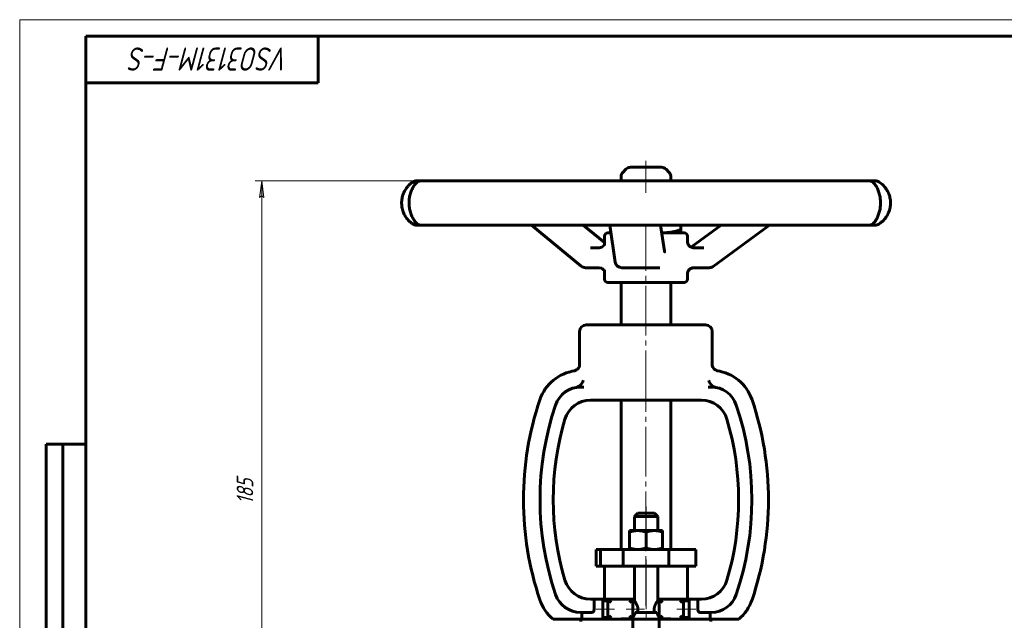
# Model space of a CAD drawing. Header units: millimetres. Extents: x 0 to 594, y 0 to 420.
# Tile 2 of 4: x 0 to 297, y 239 to 420. Entities that reach past the tile are written whole.
import ezdxf

# ---------------------------------------------------------------- set-up
doc = ezdxf.new("R2010")
doc.units = ezdxf.units.MM
for name, pattern in [('K5LT_AXLED', [19.5, 15, -1.5, 1.5, -1.5]), ('K5LT_BASIC', [0]), ('K5LT_THIN', [0])]:
    doc.linetypes.add(name, pattern=pattern)
doc.layers.add('Системный слой', color=7, linetype='Continuous')
doc.layers.add('Системный слой (1)', color=7, linetype='Continuous', true_color=0x6c6c6c)
doc.styles.add('KDIMTEXTSTYLE', font='txt', dxfattribs={"width": 0.96, "oblique": 15, "height": 5})
doc.styles.add('KTEXTSTYLE', font='txt', dxfattribs={"width": 0.96, "height": 5})
doc.dimstyles.new('KDIMSTYLE (1.00)', dxfattribs={"dimtxt": 5, "dimasz": 1, "dimexe": 2, "dimexo": 0, "dimgap": 1, "dimtad": 1, "dimtxsty": 'KDIMTEXTSTYLE', "dimsah": 1, "dimcen": 0, "dimdle": 1, "dimadec": 0, "dimazin": 0, "dimtfac": 0.667, "dimtmove": 0, "dimatfit": 3, "dimfxl": 1, "dimtvp": 1, "dimtolj": 1, "dimtzin": 0, "dimarcsym": 0})

# ---------------------------------------------------------------- blocks, each defined once
blk = doc.blocks.new('U0')
at = {"layer": 'Системный слой (1)', "color": 143, "linetype": 'K5LT_BASIC', "lineweight": 60, "true_color": 0x33acca}
for p, q in [((192.7, 375.48), (184.23, 375.48)), ((193.57, 375.48), (192.7, 375.48))]:
    blk.add_line(p, q, dxfattribs=at)
blk = doc.blocks.new('U1')
at = {"layer": 'Системный слой (1)', "color": 143, "linetype": 'K5LT_BASIC', "lineweight": 60, "true_color": 0x33acca}
for p, q in [((178.33, 355.73), (177.4, 355.73)), ((200.4, 355.73), (193.68, 355.73))]:
    blk.add_line(p, q, dxfattribs=at)
blk = doc.blocks.new('U2')
at = {"layer": 'Системный слой (1)', "color": 143, "linetype": 'K5LT_BASIC', "lineweight": 60, "true_color": 0x33acca}
for p, q in [((176.4, 351.92), (176.4, 354.73)), ((176.4, 341.73), (176.4, 344.52))]:
    blk.add_line(p, q, dxfattribs=at)
blk = doc.blocks.new('U3')
at = {"layer": 'Системный слой (1)', "color": 143, "linetype": 'K5LT_BASIC', "lineweight": 60, "true_color": 0x33acca}
for p, q in [((201.4, 353.19), (201.4, 354.73)), ((201.4, 341.73), (201.4, 343.25))]:
    blk.add_line(p, q, dxfattribs=at)
blk = doc.blocks.new('U4')
at = {"layer": 'Системный слой (1)', "color": 143, "linetype": 'K5LT_BASIC', "lineweight": 60, "true_color": 0x33acca}
for p, q in [((118.44, 370.95), (118.33, 370.88)), ((118.54, 371.02), (118.44, 370.95)), ((118.64, 371.08), (118.54, 371.02)), ((118.32, 358.59), (118.43, 358.51)), ((118.43, 358.51), (118.54, 358.44)), ((118.54, 358.44), (118.64, 358.38))]:
    blk.add_line(p, q, dxfattribs=at)
blk = doc.blocks.new('U6')
at = {"layer": 'Системный слой (1)', "color": 143, "linetype": 'K5LT_BASIC', "lineweight": 60, "true_color": 0x33acca}
for p, q in [((184.9, 245.23), (185.44, 245.23)), ((192.44, 245.23), (192.9, 245.23))]:
    blk.add_line(p, q, dxfattribs=at)
blk = doc.blocks.new('U7')
at = {"layer": 'Системный слой (1)', "color": 143, "linetype": 'K5LT_BASIC', "lineweight": 60, "true_color": 0x33acca}
for p, q in [((202.57, 351.45), (202.53, 351.42)), ((202.61, 351.48), (202.57, 351.45)), ((202.65, 351.51), (202.61, 351.48))]:
    blk.add_line(p, q, dxfattribs=at)
blk = doc.blocks.new('U8')
at = {"layer": 'Системный слой (1)', "color": 143, "linetype": 'K5LT_BASIC', "lineweight": 60, "true_color": 0x33acca}
for start, end in [(122.0906, 124.7091), (235.338, 237.9094)]:
    blk.add_arc((122.62, 364.73), 7.5, start, end, dxfattribs=at)
blk = doc.blocks.new('U9')
at = {"layer": 'Системный слой (1)', "color": 143, "linetype": 'K5LT_BASIC', "lineweight": 60, "true_color": 0x33acca}
for start, end in [(30.647, 57.9094), (302.0906, 329.3547)]:
    blk.add_arc((255.18, 364.73), 7.5, start, end, dxfattribs=at)
blk = doc.blocks.new('U10')
at = {"layer": 'Системный слой (1)', "color": 143, "linetype": 'K5LT_BASIC', "lineweight": 60, "true_color": 0x33acca}
for p, q in [((175.55, 351.39), (174.79, 351.22)), ((176.14, 351.84), (175.55, 351.39)), ((176.4, 352.28), (176.14, 351.84))]:
    blk.add_line(p, q, dxfattribs=at)
blk = doc.blocks.new('U11')
at = {"layer": 'Системный слой (1)', "color": 143, "linetype": 'K5LT_BASIC', "lineweight": 60, "true_color": 0x33acca}
for p, q in [((174.79, 345.22), (175.56, 345.04)), ((175.56, 345.04), (176.15, 344.59)), ((176.15, 344.59), (176.4, 344.14))]:
    blk.add_line(p, q, dxfattribs=at)
blk = doc.blocks.new('U12')
at = {"layer": 'Системный слой (1)', "color": 143, "linetype": 'K5LT_BASIC', "lineweight": 60, "true_color": 0x33acca}
for p, q in [((193.68, 355.74), (193.83, 355.74)), ((193.83, 355.74), (193.99, 355.74)), ((193.99, 355.74), (194.15, 355.73))]:
    blk.add_line(p, q, dxfattribs=at)
blk = doc.blocks.new('D1')
at = {"layer": 'Системный слой (1)'}
for points in [[(73.69, 366.39), (73.03, 371.39), (72.38, 366.39), (73.03, 366.89)], [(73.03, 186.39), (73.69, 191.39), (73.03, 190.89), (72.38, 191.39)]]:
    blk.add_hatch(color=7, dxfattribs=at).paths.add_polyline_path(points)
at = {"layer": 'Системный слой (1)', "color": 7, "linetype": 'K5LT_THIN', "lineweight": 18, "true_color": 0xffffff}
for p, q in [((149.94, 371.39), (71.03, 371.39)), ((72.38, 366.39), (73.03, 371.39)), ((73.03, 371.39), (73.69, 366.39)), ((73.03, 366.89), (72.38, 366.39)), ((73.69, 366.39), (73.03, 366.89)), ((73.03, 186.39), (72.38, 191.39)), ((72.38, 191.39), (73.03, 190.89)), ((73.03, 190.89), (73.69, 191.39)), ((73.69, 191.39), (73.03, 186.39)), ((123.78, 186.39), (71.03, 186.39))]:
    blk.add_line(p, q, dxfattribs=at)
blk.add_wipeout([(72.03, 273.94), (64.65, 273.94), (64.65, 283.44), (72.03, 283.44)]).dxf.layer = 'Системный слой (1)'
blk.add_line((73.03, 371.39), (73.03, 186.39), dxfattribs=at)
at = {"layer": 'Системный слой (1)', "color": 7, "insert": (65.45, 273.94), "char_height": 5, "attachment_point": 1, "rotation": 90, "style": 'KTEXTSTYLE'}
blk.add_mtext('\\fArial|b0|c204|p34;\\H5.0;\\W1.000;\\Q15;\\fGOST Type AU|b0|i0|c204|p34;\\Q15;\\W0.960;185', dxfattribs=at)
blk = doc.blocks.new('KDIMARROW_01')
at = {"layer": 'Системный слой'}
blk.add_hatch(color=0, dxfattribs=at).paths.add_polyline_path([(-5, -0.66), (0, 0), (-5, 0.66), (-4.5, 0)])
at = {"layer": 'Системный слой', "color": 0, "linetype": 'K5LT_THIN', "lineweight": 18}
for p, q in [((-4.5, 0), (-5, 0.66)), ((-5, 0.66), (0, 0)), ((0, 0), (-5, -0.66)), ((-5, -0.66), (-4.5, 0))]:
    blk.add_line(p, q, dxfattribs=at)
at = {"layer": 'Системный слой (1)', "color": 0, "linetype": 'K5LT_THIN', "lineweight": 18}
blk.add_line((188.9, 186.39), (187.9, 186.39), dxfattribs=at)
blk = doc.blocks.new('U35')
at = {"color": 7, "linetype": 'K5LT_THIN', "lineweight": 18, "true_color": 0xffffff}
for p, q in [((0, 0), (0, 420)), ((0, 420), (594, 420))]:
    blk.add_line(p, q, dxfattribs=at)
at = {"color": 143, "linetype": 'K5LT_BASIC', "lineweight": 60, "true_color": 0x33acca}
for p, q in [((20, 5), (20, 415)), ((20, 415), (589, 415)), ((90, 415), (90, 401)), ((90, 401), (20, 401)), ((8, 172), (8, 292)), ((20, 292), (8, 292)), ((13, 172), (13, 292))]:
    blk.add_line(p, q, dxfattribs=at)
at = {"color": 7, "insert": (81.28, 404.64), "char_height": 7, "attachment_point": 1, "rotation": 180, "style": 'KTEXTSTYLE'}
blk.add_mtext('\\fArial|b0|c204|p34;\\H5.0;\\W1.000;\\Q15;\\fGOST Type AU|b0|i0|c204|p34;\\Q15;\\W0.960;\\H7.00;VSO3131M-F-S', dxfattribs=at)

msp = doc.modelspace()

# ---------------------------------------------------------------- linework, layer by layer
at = {"layer": 'Системный слой (1)', "color": 30, "linetype": 'K5LT_AXLED', "lineweight": 18, "true_color": 0xff8000}
for p, q in [((188.902, 367.835), (188.902, 377.485)), ((188.902, 305.235), (188.902, 357.735)), ((188.902, 243.235), (188.902, 307.235)), ((188.939, 273.235), (188.939, 263.935)), ((188.939, 257.235), (188.939, 239.235)), ((179.444, 242.235), (173.902, 242.235)), ((188.49, 242.235), (182.902, 242.235)), ((203.902, 242.235), (198.194, 242.235))]:
    msp.add_line(p, q, dxfattribs=at)
at = {"layer": 'Системный слой (1)', "color": 143, "linetype": 'K5LT_BASIC', "lineweight": 60, "true_color": 0x33acca}
for p, q in [((182.816, 374.899), (181.988, 374.071)), ((194.988, 374.899), (195.816, 374.071)), ((119.704, 371.39), (119.703, 371.39)), ((121.072, 371.39), (119.704, 371.39)), ((127.827, 371.39), (121.072, 371.39)), ((135.206, 371.39), (127.827, 371.39)), ((149.941, 371.39), (135.206, 371.39)), ((161.642, 371.39), (149.941, 371.39)), ((180.981, 371.39), (161.642, 371.39)), ((194.322, 371.39), (180.981, 371.39)), ((181.402, 371.39), (181.402, 372.656)), ((213.836, 371.39), (194.322, 371.39)), ((196.402, 371.39), (196.402, 372.656)), ((225.761, 371.39), (213.836, 371.39)), ((240.978, 371.39), (225.761, 371.39)), ((248.756, 371.39), (240.978, 371.39)), ((256.191, 371.39), (248.756, 371.39)), ((258.039, 371.39), (256.191, 371.39)), ((258.102, 371.39), (258.039, 371.39)), ((261.662, 368.503), (261.632, 368.553)), ((261.62, 360.887), (261.632, 360.907)), ((119.703, 358.07), (119.704, 358.07)), ((119.704, 358.07), (121.072, 358.07)), ((121.072, 358.07), (127.827, 358.07)), ((127.827, 358.07), (135.206, 358.07)), ((135.206, 358.07), (149.941, 358.07)), ((149.941, 358.07), (161.642, 358.07)), ((169.408, 345.676), (154.378, 358.07)), ((161.642, 358.07), (180.981, 358.07)), ((176.402, 352.788), (169.996, 358.07)), ((179.629, 346.927), (177.99, 358.07)), ((180.981, 358.07), (194.322, 358.07)), ((194.493, 350.187), (193.334, 358.07)), ((194.322, 358.07), (213.836, 358.07)), ((199.402, 358.07), (199.402, 356.673)), ((199.402, 356.673), (199.402, 355.735)), ((202.654, 351.507), (211.578, 358.07)), ((209.192, 345.607), (226.137, 358.07)), ((213.836, 358.07), (225.761, 358.07)), ((225.761, 358.07), (240.978, 358.07)), ((240.978, 358.07), (248.756, 358.07)), ((248.756, 358.07), (256.191, 358.07)), ((256.191, 358.07), (258.039, 358.07)), ((258.039, 358.07), (258.102, 358.07)), ((174.795, 351.219), (172.163, 351.219)), ((176.402, 351.903), (176.402, 351.915)), ((201.402, 353.193), (201.402, 353.19)), ((206.344, 351.219), (203.393, 351.219)), ((170.68, 345.219), (174.795, 345.219)), ((176.402, 344.508), (176.402, 344.522)), ((181.608, 345.219), (192.554, 345.219)), ((192.554, 345.219), (193.053, 345.219)), ((203.393, 345.219), (208.007, 345.219)), ((201.402, 343.247), (201.402, 343.245)), ((177.402, 340.735), (200.402, 340.735)), ((181.402, 327.985), (181.402, 340.735)), ((196.402, 327.985), (196.402, 340.735)), ((206.902, 327.985), (170.902, 327.985)), ((168.902, 316.057), (168.902, 325.985)), ((208.902, 316.059), (208.902, 325.985)), ((170.147, 309.235), (169.221, 309.235)), ((208.583, 309.235), (207.657, 309.235)), ((172.147, 305.235), (173.076, 305.235)), ((173.076, 305.235), (178.237, 305.235)), ((178.237, 305.235), (199.568, 305.235)), ((181.402, 260.235), (181.402, 305.235)), ((196.402, 260.235), (196.402, 305.235)), ((199.568, 305.235), (204.728, 305.235)), ((204.728, 305.235), (205.657, 305.235)), ((186.439, 271.235), (185.439, 270.235)), ((191.439, 271.235), (186.439, 271.235)), ((191.439, 271.235), (192.439, 270.235)), ((185.439, 270.235), (192.439, 270.235)), ((185.439, 265.935), (185.439, 270.235)), ((192.439, 265.935), (192.439, 270.235)), ((183.939, 265.935), (186.439, 265.935)), ((183.939, 265.488), (183.939, 265.935)), ((183.939, 265.488), (183.939, 260.681)), ((186.439, 265.935), (191.439, 265.935)), ((188.939, 265.488), (188.939, 260.681)), ((191.439, 265.935), (193.939, 265.935)), ((193.939, 265.935), (193.939, 265.488)), ((193.939, 265.488), (193.939, 260.681)), ((173.902, 260.235), (175.163, 260.235)), ((173.902, 255.235), (173.902, 260.235)), ((175.163, 260.235), (182.07, 260.235)), ((175.163, 255.235), (175.163, 260.235)), ((182.07, 255.235), (182.07, 260.235)), ((182.07, 260.235), (195.818, 260.235)), ((183.939, 260.235), (183.939, 260.681)), ((193.939, 260.681), (193.939, 260.235)), ((195.818, 260.235), (203.21, 260.235)), ((195.818, 255.235), (195.818, 260.235)), ((203.21, 260.235), (203.902, 260.235)), ((203.902, 255.235), (203.902, 260.235)), ((173.902, 255.235), (175.163, 255.235)), ((175.163, 255.235), (182.07, 255.235)), ((176.402, 245.235), (176.402, 255.235)), ((182.07, 255.235), (195.818, 255.235)), ((185.439, 244.735), (185.439, 255.235)), ((192.439, 244.735), (192.439, 255.235)), ((195.818, 255.235), (203.21, 255.235)), ((201.402, 245.235), (201.402, 255.235)), ((203.21, 255.235), (203.902, 255.235)), ((173.29, 245.235), (172.147, 245.235)), ((173.29, 245.235), (177.444, 245.235)), ((173.29, 245.235), (173.29, 242.235)), ((177.444, 244.735), (175.902, 244.735)), ((175.902, 244.735), (175.902, 239.735)), ((177.444, 245.235), (177.444, 239.235)), ((177.444, 245.235), (178.444, 244.235)), ((184.902, 245.235), (177.444, 245.235)), ((184.902, 245.235), (183.902, 244.235)), ((184.902, 239.235), (184.902, 245.235)), ((185.439, 244.735), (184.902, 244.735)), ((192.902, 244.735), (192.439, 244.735)), ((193.902, 244.235), (192.902, 245.235)), ((192.902, 245.235), (192.902, 239.235)), ((200.194, 245.235), (192.902, 245.235)), ((199.194, 244.235), (200.194, 245.235)), ((200.194, 245.235), (204.515, 245.235)), ((200.194, 239.235), (200.194, 245.235)), ((201.902, 244.735), (200.194, 244.735)), ((201.902, 244.735), (201.902, 239.735)), ((205.657, 245.235), (204.515, 245.235)), ((204.515, 242.235), (204.515, 245.235)), ((169.221, 241.235), (172.539, 241.235)), ((169.537, 241.235), (169.537, 239.235)), ((185.661, 241.235), (192.218, 241.235)), ((205.265, 241.235), (208.583, 241.235)), ((208.267, 239.235), (208.267, 241.235)), ((160.914, 239.235), (162.588, 239.235)), ((169.537, 239.235), (162.588, 239.235)), ((169.306, 239.235), (169.306, 238.535)), ((169.537, 239.235), (177.444, 239.235)), ((177.444, 239.735), (175.902, 239.735)), ((178.444, 240.235), (177.444, 239.235)), ((177.444, 239.235), (181.402, 239.235)), ((181.402, 239.235), (181.402, 239.359)), ((184.778, 239.359), (181.402, 239.359)), ((184.778, 239.235), (181.402, 239.235)), ((183.902, 240.235), (184.778, 239.359)), ((184.778, 239.359), (184.778, 239.235)), ((184.778, 239.235), (184.902, 239.235)), ((184.939, 239.735), (184.902, 239.735)), ((184.902, 239.235), (184.902, 235.961)), ((184.939, 239.235), (184.939, 239.735)), ((184.939, 239.235), (192.902, 239.235)), ((192.902, 239.235), (192.902, 235.961)), ((193.027, 239.235), (192.902, 239.235)), ((193.902, 240.235), (193.027, 239.359)), ((196.402, 239.359), (193.027, 239.359)), ((193.027, 239.359), (193.027, 239.235)), ((196.402, 239.235), (193.027, 239.235)), ((196.402, 239.359), (196.402, 239.235)), ((196.402, 239.235), (200.194, 239.235)), ((200.194, 239.235), (199.194, 240.235)), ((201.902, 239.735), (200.194, 239.735)), ((200.194, 239.235), (208.267, 239.235)), ((215.217, 239.235), (208.267, 239.235)), ((208.498, 239.235), (208.498, 238.535)), ((216.89, 239.235), (215.217, 239.235))]:
    msp.add_line(p, q, dxfattribs=at)
for centre, radius, start, end in [((184.231, 373.485), 2, 90, 135), ((193.574, 373.485), 2, 45, 90), ((119.703, 369.39), 2, 90, 122.09058), ((121.072, 369.39), 2, 90, 139.80663), ((183.402, 372.656), 2, 135, 180), ((194.402, 372.656), 2, 0, 45), ((256.191, 369.39), 2, 37.08249, 90), ((258.102, 369.39), 2, 57.90942, 90), ((119.703, 360.07), 2, 237.90942, 270), ((121.072, 360.07), 2, 220.18839, 270), ((256.191, 360.07), 2, 270, 322.91733), ((258.102, 360.07), 2, 270, 302.09058), ((177.402, 354.735), 1, 90, 180), ((200.402, 354.735), 1, 0, 90), ((170.68, 347.219), 2, 230.4974, 270), ((181.608, 347.219), 2, 188.37244, 270), ((208.007, 347.219), 2, 270, 306.33851), ((177.402, 341.735), 1, 180, 270), ((200.402, 341.735), 1, 270, 0), ((170.902, 325.985), 2, 90, 180), ((206.902, 325.985), 2, 0, 90), ((169.221, 301.235), 13, 97.47785, 161.32786), ((208.583, 301.235), 13, 81.11402, 82.52215), ((208.583, 301.235), 13, 18.67214, 82.52215), ((169.221, 301.235), 8, 90, 161.32786), ((169.221, 301.235), 8, 90, 100.03863), ((208.583, 301.235), 8, 18.67214, 90), ((208.583, 301.235), 8, 79.96137, 90), ((246.158, 275.235), 94.211, 161.32786, 198.67214), ((246.158, 275.235), 89.211, 161.32786, 198.67214), ((172.147, 297.235), 8, 90, 163.4452), ((205.657, 297.235), 8, 16.5548, 90), ((131.646, 275.235), 89.211, 341.32786, 18.67214), ((131.646, 275.235), 94.211, 341.32786, 18.67214), ((246.158, 275.235), 85.211, 163.4452, 196.5548), ((131.646, 275.235), 85.211, 343.4452, 16.5548), ((172.147, 253.235), 8, 196.5548, 270), ((205.657, 253.235), 8, 270, 343.4452), ((169.221, 249.235), 8, 198.67214, 270), ((208.583, 249.235), 8, 270, 341.32786), ((169.221, 249.235), 13, 198.67214, 230.28486), ((208.583, 249.235), 13, 309.71514, 341.32786)]:
    msp.add_arc(centre, radius, start, end, dxfattribs=at)
for centre, major_axis, ratio, start_param, end_param in [((119.704, 369.39), (0, 2), 0.9999813, 0, 0.5600862), ((258.039, 369.39), (0, 2), 0.9991002, 6.275426, 6.2831853), ((258.039, 369.39), (0, 2), 0.886813, 6.2825846, 6.2831853), ((258.039, 369.39), (0, 2), 0.886813, 6.2824214, 6.2825846), ((121.072, 369.39), (-1.495, 1.329), 0.9390005, 0.000447, 0.0178434), ((256.191, 369.39), (1.595, 1.206), 0.9466783, 6.2817746, 6.2830633), ((119.704, 360.07), (0, -2), 0.9999813, 5.7230991, 6.2831853), ((256.191, 360.07), (1.595, -1.206), 0.9466783, 0.0000917, 0.001406), ((203.393, 353.219), (0, -2), 0.9993579, 6.2766275, 6.2831853), ((170.68, 347.219), (-1.272, -1.543), 0.4842511, 0, 0.0000863), ((181.608, 347.219), (1.979, 0.291), 0.8266994, 3.1415927, 3.1417098), ((203.393, 343.219), (0, -2), 0.9993579, 3.1415927, 3.1481492), ((208.007, 347.219), (1.185, -1.611), 0.3424483, 0, 0.0000139)]:
    msp.add_ellipse(centre, major_axis=major_axis, ratio=ratio, start_param=start_param, end_param=end_param, dxfattribs=at)
for points, knots in [([(118.334, 370.881), (118.127, 370.737), (117.915, 370.571), (117.52, 370.222), (117.336, 370.041), (116.982, 369.653), (116.814, 369.448), (116.505, 369.023), (116.364, 368.805), (116.111, 368.364), (115.997, 368.142), (115.788, 367.677), (115.694, 367.436), (115.53, 366.947), (115.46, 366.698), (115.35, 366.21), (115.308, 365.972), (115.247, 365.488), (115.227, 365.242), (115.21, 364.741), (115.214, 364.486), (115.244, 363.979), (115.271, 363.726), (115.348, 363.243), (115.397, 363.013), (115.516, 362.551), (115.588, 362.32), (115.757, 361.855), (115.854, 361.625), (116.068, 361.174), (116.187, 360.954), (116.439, 360.538), (116.572, 360.34), (116.862, 359.952), (117.02, 359.763), (117.245, 359.518), (117.311, 359.45), (117.39, 359.37), (117.403, 359.357), (117.429, 359.332), (117.441, 359.319), (117.479, 359.283), (117.503, 359.259), (117.577, 359.189), (117.627, 359.143), (117.775, 359.01), (117.875, 358.926), (118.09, 358.755), (118.206, 358.668), (118.32, 358.588)], [0, 0, 0, 0, 2.1107467, 2.1107467, 3.9787537, 3.9787537, 5.7580554, 5.7580554, 7.3930716, 7.3930716, 8.8880441, 8.8880441, 10.3920379, 10.3920379, 11.8471514, 11.8471514, 13.1896961, 13.1896961, 14.5330917, 14.5330917, 15.9303994, 15.9303994, 17.3203916, 17.3203916, 18.6294128, 18.6294128, 20.0042143, 20.0042143, 21.4681792, 21.4681792, 22.9814384, 22.9814384, 24.4961358, 24.4961358, 26.1549515, 26.1549515, 26.8259409, 26.8259409, 26.9612449, 26.9612449, 27.0887021, 27.0887021, 27.3396933, 27.3396933, 27.8397141, 27.8397141, 28.8358328, 28.8358328, 30, 30, 30, 30]), ([(119.577, 358.742), (119.566, 358.754), (119.555, 358.767), (119.526, 358.799), (119.509, 358.819), (119.433, 358.908), (119.371, 358.982), (119.192, 359.209), (119.069, 359.375), (118.834, 359.727), (118.72, 359.91), (118.502, 360.298), (118.397, 360.501), (118.215, 360.898), (118.136, 361.088), (117.983, 361.492), (117.911, 361.707), (117.779, 362.151), (117.719, 362.38), (117.618, 362.842), (117.575, 363.074), (117.51, 363.528), (117.486, 363.75), (117.452, 364.206), (117.443, 364.439), (117.44, 364.911), (117.447, 365.15), (117.475, 365.6), (117.495, 365.813), (117.55, 366.238), (117.585, 366.451), (117.671, 366.883), (117.723, 367.102), (117.842, 367.538), (117.91, 367.754), (118.057, 368.173), (118.136, 368.376), (118.305, 368.764), (118.394, 368.95), (118.586, 369.317), (118.688, 369.496), (118.902, 369.841), (119.013, 370.004), (119.237, 370.312), (119.352, 370.456), (119.487, 370.615), (119.516, 370.648), (119.548, 370.685), (119.551, 370.689), (119.562, 370.7), (119.568, 370.708), (119.575, 370.716), (119.576, 370.717), (119.577, 370.718)], [0, 0, 0, 0, 0.1555601, 0.1555601, 0.3959703, 0.3959703, 1.187911, 1.187911, 2.6727996, 2.6727996, 4.0224869, 4.0224869, 5.2846892, 5.2846892, 6.334421, 6.334421, 7.4078792, 7.4078792, 8.4796625, 8.4796625, 9.5022358, 9.5022358, 10.447293, 10.447293, 11.4189116, 11.4189116, 12.4180579, 12.4180579, 13.3134025, 13.3134025, 14.244334, 14.244334, 15.2434072, 15.2434072, 16.2996422, 16.2996422, 17.3842472, 17.3842472, 18.4894851, 18.4894851, 19.7074271, 19.7074271, 21.0348103, 21.0348103, 22.4540569, 22.4540569, 22.84411, 22.84411, 22.8971337, 22.8971337, 22.9893737, 22.9893737, 22.9995751, 22.9995751, 22.9995751, 22.9995751]), ([(257.788, 370.593), (257.886, 370.463), (257.997, 370.31), (258.207, 369.991), (258.304, 369.834), (258.501, 369.488), (258.602, 369.299), (258.79, 368.905), (258.878, 368.704), (259.038, 368.299), (259.11, 368.095), (259.245, 367.672), (259.307, 367.454), (259.417, 367.008), (259.466, 366.781), (259.542, 366.35), (259.571, 366.149), (259.619, 365.73), (259.636, 365.512), (259.659, 365.06), (259.663, 364.828), (259.657, 364.361), (259.647, 364.126), (259.611, 363.668), (259.587, 363.446), (259.525, 363.013), (259.487, 362.802), (259.398, 362.373), (259.345, 362.157), (259.228, 361.731), (259.162, 361.523), (259.024, 361.124), (258.95, 360.934), (258.797, 360.571), (258.717, 360.398), (258.553, 360.071), (258.471, 359.919), (258.291, 359.605), (258.195, 359.45), (258.075, 359.269), (258.048, 359.229), (257.97, 359.116), (257.921, 359.047), (257.86, 358.963), (257.846, 358.944), (257.818, 358.907), (257.805, 358.889), (257.79, 358.87), (257.789, 358.868), (257.788, 358.866)], [0, 0, 0, 0, 1.5758709, 1.5758709, 2.8034865, 2.8034865, 4.0396507, 4.0396507, 5.1553313, 5.1553313, 6.1615077, 6.1615077, 7.148007, 7.148007, 8.1095614, 8.1095614, 8.9228641, 8.9228641, 9.7764582, 9.7764582, 10.6742236, 10.6742236, 11.588264, 11.588264, 12.4662428, 12.4662428, 13.3355582, 13.3355582, 14.2720078, 14.2720078, 15.2495679, 15.2495679, 16.2271602, 16.2271602, 17.2259738, 17.2259738, 18.2441444, 18.2441444, 19.4828742, 19.4828742, 19.8416523, 19.8416523, 20.5474729, 20.5474729, 20.7625256, 20.7625256, 20.9775783, 20.9775783, 20.9996069, 20.9996069, 20.9996069, 20.9996069]), ([(261.62, 360.887), (261.746, 361.099), (261.865, 361.325), (262.072, 361.772), (262.162, 361.991), (262.328, 362.458), (262.403, 362.707), (262.521, 363.198), (262.567, 363.438), (262.633, 363.924), (262.655, 364.17), (262.675, 364.675), (262.673, 364.932), (262.644, 365.443), (262.617, 365.697), (262.539, 366.185), (262.49, 366.418), (262.367, 366.882), (262.294, 367.113), (262.197, 367.376), (262.182, 367.413), (262.153, 367.489), (262.137, 367.528), (262.118, 367.576), (262.114, 367.586), (262.106, 367.605), (262.102, 367.614), (262.094, 367.632), (262.091, 367.641), (262.08, 367.666), (262.073, 367.682), (262.052, 367.731), (262.038, 367.763), (261.995, 367.859), (261.966, 367.923), (261.85, 368.163), (261.759, 368.337), (261.662, 368.503)], [0, 0, 0, 0, 2.5104545, 2.5104545, 4.7755333, 4.7755333, 7.2052428, 7.2052428, 9.4451452, 9.4451452, 11.6822799, 11.6822799, 14.0096222, 14.0096222, 16.3347927, 16.3347927, 18.5256072, 18.5256072, 20.8032809, 20.8032809, 21.1862418, 21.1862418, 21.5844088, 21.5844088, 21.6839505, 21.6839505, 21.7834922, 21.7834922, 21.8722716, 21.8722716, 22.0444491, 22.0444491, 22.3861137, 22.3861137, 23.0640619, 23.0640619, 25, 25, 25, 25]), ([(203.38, 351.219), (203.379, 351.219), (203.379, 351.219), (203.378, 351.219), (203.378, 351.219), (203.376, 351.219), (203.375, 351.219), (203.373, 351.219), (203.371, 351.219), (203.365, 351.219), (203.362, 351.219), (203.351, 351.219), (203.344, 351.219), (203.322, 351.22), (203.308, 351.221), (203.264, 351.223), (203.236, 351.225), (203.15, 351.233), (203.092, 351.242), (202.949, 351.269), (202.863, 351.291), (202.693, 351.347), (202.609, 351.381), (202.527, 351.421), (202.526, 351.421), (202.447, 351.466), (202.365, 351.506), (202.214, 351.605), (202.142, 351.66), (202.008, 351.776), (201.945, 351.838), (201.834, 351.965), (201.785, 352.029), (201.693, 352.165), (201.651, 352.237), (201.576, 352.387), (201.543, 352.464), (201.487, 352.623), (201.464, 352.704), (201.43, 352.862), (201.417, 352.942), (201.404, 353.08), (201.402, 353.137), (201.402, 353.193)], [0.0002952, 0.0002952, 0.0002952, 0.0002952, 0.0052904, 0.0052904, 0.0139741, 0.0139741, 0.0285384, 0.0285384, 0.0576672, 0.0576672, 0.1159246, 0.1159246, 0.2321444, 0.2321444, 0.464584, 0.464584, 0.929168, 0.929168, 1.8580408, 1.8580408, 3.2799458, 3.2799458, 4.7375655, 4.7375655, 4.7521959, 4.7521959, 6.2074935, 6.2074935, 7.6616044, 7.6616044, 9.0758354, 9.0758354, 10.3806261, 10.3806261, 11.7225207, 11.7225207, 13.094697, 13.094697, 14.4698651, 14.4698651, 15.8202303, 15.8202303, 16.9292012, 16.9292012, 16.9292012, 16.9292012]), ([(194.493, 350.187), (194.497, 350.161), (194.501, 350.137), (194.508, 350.094), (194.511, 350.074), (194.517, 350.041), (194.52, 350.026), (194.525, 350.003), (194.527, 349.995), (194.529, 349.986), (194.529, 349.983), (194.53, 349.982), (194.53, 349.982), (194.53, 349.982), (194.53, 349.982), (194.53, 349.982)], [0, 0, 0, 0, 1.8, 1.8, 3.6, 3.6, 5.4, 5.4, 7.0606222, 7.0606222, 8.1066811, 8.1066811, 8.5545432, 8.5545432, 9, 9, 9, 9]), ([(203.38, 345.219), (203.379, 345.219), (203.379, 345.219), (203.378, 345.219), (203.378, 345.219), (203.376, 345.219), (203.375, 345.219), (203.373, 345.219), (203.371, 345.218), (203.365, 345.218), (203.362, 345.218), (203.351, 345.218), (203.344, 345.218), (203.322, 345.217), (203.308, 345.217), (203.265, 345.214), (203.236, 345.212), (203.15, 345.204), (203.093, 345.196), (202.95, 345.169), (202.864, 345.147), (202.694, 345.091), (202.61, 345.057), (202.446, 344.978), (202.367, 344.933), (202.215, 344.833), (202.143, 344.778), (202.008, 344.662), (201.946, 344.6), (201.835, 344.473), (201.785, 344.409), (201.694, 344.273), (201.652, 344.201), (201.577, 344.052), (201.544, 343.974), (201.488, 343.816), (201.465, 343.735), (201.43, 343.576), (201.417, 343.496), (201.404, 343.358), (201.402, 343.3), (201.402, 343.245)], [0.0002689, 0.0002689, 0.0002689, 0.0002689, 0.0052904, 0.0052904, 0.0139768, 0.0139768, 0.0284914, 0.0284914, 0.0575205, 0.0575205, 0.1155789, 0.1155789, 0.2314266, 0.2314266, 0.4631221, 0.4631221, 0.9262441, 0.9262441, 1.8522194, 1.8522194, 3.2741881, 3.2741881, 4.7318554, 4.7318554, 6.2017871, 6.2017871, 7.6558477, 7.6558477, 9.069973, 9.069973, 10.3745685, 10.3745685, 11.7159813, 11.7159813, 13.0879808, 13.0879808, 14.4633093, 14.4633093, 15.8141471, 15.8141471, 16.9291992, 16.9291992, 16.9291992, 16.9291992]), ([(167.212, 314.083), (167.746, 314.167), (168.609, 314.709), (168.903, 315.653), (168.903, 316.057)], [0, 0, 0, 0, 0.57142157, 0.99914778, 0.99914778, 0.99914778, 0.99914778]), ([(210.592, 314.083), (210.059, 314.167), (209.195, 314.709), (208.901, 315.655), (208.901, 316.059)], [0, 0, 0, 0, 0.5714286, 1, 1, 1, 1]), ([(167.827, 309.112), (167.844, 309.116), (167.862, 309.119), (167.911, 309.127), (167.942, 309.132), (168.009, 309.143), (168.045, 309.148), (168.119, 309.159), (168.157, 309.164), (168.237, 309.175), (168.278, 309.18), (168.341, 309.187), (168.361, 309.189), (168.382, 309.191)], [0, 0, 0, 0, 1.6172225, 1.6172225, 4.3125933, 4.3125933, 7.1376194, 7.1376194, 9.9626454, 9.9626454, 12.7876714, 12.7876714, 14.1251302, 14.1251302, 14.1251302, 14.1251302]), ([(168.046, 309.163), (168.243, 309.22), (168.429, 309.305), (168.836, 309.547), (169.042, 309.719), (169.389, 310.088), (169.534, 310.287), (169.777, 310.708), (169.874, 310.935), (169.94, 311.161), (169.941, 311.163), (169.942, 311.166)], [0.00053272, 0.00053272, 0.00053272, 0.00053272, 0.0620807, 0.0620807, 0.14664737, 0.14664737, 0.23062402, 0.23062402, 0.32113419, 0.32113419, 0.32201644, 0.32201644, 0.32201644, 0.32201644]), ([(207.862, 311.166), (207.863, 311.163), (207.864, 311.161), (207.931, 310.935), (208.027, 310.708), (208.27, 310.287), (208.415, 310.088), (208.762, 309.719), (208.968, 309.547), (209.375, 309.305), (209.562, 309.22), (209.759, 309.163)], [-0.00088947, -0.00088947, -0.00088947, -0.00088947, 0, 0, 0.09124934, 0.09124934, 0.17591079, 0.17591079, 0.26116786, 0.26116786, 0.32321815, 0.32321815, 0.32321815, 0.32321815]), ([(209.978, 309.112), (209.96, 309.116), (209.942, 309.119), (209.894, 309.127), (209.862, 309.132), (209.795, 309.143), (209.759, 309.148), (209.685, 309.159), (209.647, 309.164), (209.568, 309.175), (209.526, 309.18), (209.464, 309.187), (209.443, 309.189), (209.423, 309.191)], [0, 0, 0, 0, 1.6172226, 1.6172226, 4.3125935, 4.3125935, 7.1376196, 7.1376196, 9.9626456, 9.9626456, 12.7876716, 12.7876716, 14.1251302, 14.1251302, 14.1251302, 14.1251302]), ([(185.439, 244.735), (185.439, 244.735), (185.452, 244.717), (185.502, 244.646), (185.574, 244.543), (185.663, 244.412), (185.771, 244.247), (185.886, 244.06), (185.992, 243.876), (186.093, 243.687), (186.17, 243.529), (186.249, 243.351), (186.335, 243.134), (186.406, 242.894), (186.453, 242.671), (186.478, 242.499), (186.49, 242.32), (186.49, 242.152), (186.481, 242.011), (186.464, 241.867), (186.424, 241.64), (186.362, 241.421), (186.305, 241.265), (186.294, 241.235)], [0, 0, 0, 0, 1.6975538, 3.3951577, 4.6062536, 6.1091487, 7.7486966, 9.0816619, 10.4627129, 11.6033031, 12.7165255, 13.3071433, 14.6456678, 16.2676909, 16.9510954, 17.9033134, 18.7184645, 19.466267, 20.2522366, 20.6989306, 21.5095205, 23.5135073, 24, 24, 24, 24]), ([(191.585, 241.235), (191.546, 241.337), (191.489, 241.513), (191.431, 241.764), (191.403, 241.955), (191.39, 242.125), (191.388, 242.253), (191.392, 242.372), (191.401, 242.494), (191.422, 242.649), (191.457, 242.824), (191.513, 243.035), (191.579, 243.225), (191.647, 243.39), (191.704, 243.518), (191.769, 243.653), (191.86, 243.828), (191.969, 244.021), (192.083, 244.207), (192.198, 244.386), (192.291, 244.523), (192.367, 244.633), (192.417, 244.704), (192.437, 244.732), (192.439, 244.735), (192.439, 244.735)], [0, 0, 0, 0, 1.8033373, 2.9410494, 4.0047681, 4.7486613, 5.5268876, 5.9459406, 6.5580106, 7.3766763, 8.3369139, 9.3062855, 10.8142777, 11.5700194, 12.2632481, 13.2059854, 14.181606, 15.8370419, 17.469995, 18.8118348, 20.8810432, 22.1632074, 23.7508182, 25.4837858, 26, 26, 26, 26]), ([(173.29, 242.235), (173.29, 242.11), (173.27, 241.98), (173.195, 241.745), (173.141, 241.641), (173.01, 241.456), (172.919, 241.372), (172.73, 241.261), (172.63, 241.235), (172.539, 241.235)], [0.33602714, 0.33602714, 0.33602714, 0.33602714, 0.37351528, 0.37351528, 0.41100343, 0.41100343, 0.45843182, 0.45843182, 0.50586022, 0.50586022, 0.50586022, 0.50586022]), ([(184.939, 239.735), (184.939, 239.735), (184.953, 239.756), (185.008, 239.846), (185.087, 239.978), (185.164, 240.112), (185.236, 240.242), (185.309, 240.381), (185.394, 240.553), (185.51, 240.809), (185.599, 241.039), (185.654, 241.212), (185.661, 241.235)], [0, 0, 0, 0, 1.710344, 3.4487859, 5.0124875, 6.3315193, 7.0966096, 8.1131157, 9.3339442, 10.4398347, 12.6592156, 13, 13, 13, 13]), ([(192.218, 241.235), (192.261, 241.095), (192.355, 240.837), (192.506, 240.505), (192.629, 240.266), (192.748, 240.051), (192.84, 239.896), (192.888, 239.818), (192.902, 239.795)], [0, 0, 0, 0, 1.7484313, 3.3878364, 4.964946, 5.9162299, 7.7969361, 9, 9, 9, 9]), ([(205.265, 241.235), (205.174, 241.235), (205.075, 241.261), (204.885, 241.372), (204.795, 241.456), (204.664, 241.641), (204.609, 241.745), (204.535, 241.98), (204.515, 242.11), (204.515, 242.235)], [0.16617161, 0.16617161, 0.16617161, 0.16617161, 0.21360001, 0.21360001, 0.26102841, 0.26102841, 0.29851655, 0.29851655, 0.33600469, 0.33600469, 0.33600469, 0.33600469])]:
    msp.add_open_spline(points, degree=3, knots=knots, dxfattribs=at)
for points in [[(194.152, 355.735), (196.589, 355.735), (199.402, 356.673)], [(186.439, 265.935), (185.279, 265.935), (183.939, 265.488)], [(188.939, 265.488), (187.6, 265.935), (186.439, 265.935)], [(191.439, 265.935), (190.279, 265.935), (188.939, 265.488)], [(193.939, 265.488), (192.6, 265.935), (191.439, 265.935)], [(183.939, 260.681), (185.279, 260.235), (186.439, 260.235)], [(186.439, 260.235), (187.6, 260.235), (188.939, 260.681)], [(188.939, 260.681), (190.279, 260.235), (191.439, 260.235)], [(191.439, 260.235), (192.6, 260.235), (193.939, 260.681)]]:
    msp.add_rational_spline(points, [1, 1.0379548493, 1], degree=2, dxfattribs=at)
for points in [[(167.827, 309.112), (167.901, 309.126), (167.974, 309.143), (168.046, 309.163)], [(209.759, 309.163), (209.831, 309.143), (209.904, 309.126), (209.978, 309.112)]]:
    msp.add_open_spline(points, degree=3, dxfattribs=at)

# ---------------------------------------------------------------- block references
at = {"layer": 'Системный слой (1)'}
for name in ['U0', 'U4', 'U8', 'U9', 'U2', 'U1', 'U12', 'U3', 'U10', 'U7', 'U11', 'U6']:
    msp.add_blockref(name, (0, 0), dxfattribs=at)

# ---------------------------------------------------------------- next in the draw order: dimensions: what is measured, and where the dimension line sits
at = {"layer": 'Системный слой (1)', "color": 7}
dim = msp.add_linear_dim(base=(73.035, 371.39), p1=(123.781, 186.39), p2=(149.941, 371.39), angle=90, dimstyle='KDIMSTYLE (1.00)', override={"dimexo": 0, "dimpost": '\\fGOST Type AU|b0|c204|p34;\\H5.0;\\W0.960;\\Q15;<>', "dimblk1": 'KDIMARROW_01', "dimblk2": 'KDIMARROW_01', "dimse1": 0, "dimse2": 0, "dimclrt": 7, "dimtol": 1, "dimtp": 0, "dimtm": 0, "dimtdec": 5, "dimtolj": 1}, dxfattribs=at)
dim.commit()
dim.dimension.update_dxf_attribs({"geometry": 'D1', "text_midpoint": (73.035, 278.89), "dimtype": 160})

# ---------------------------------------------------------------- next in the draw order: block references
msp.add_blockref('U35', (0, 0))

doc.saveas('drawing.dxf')
